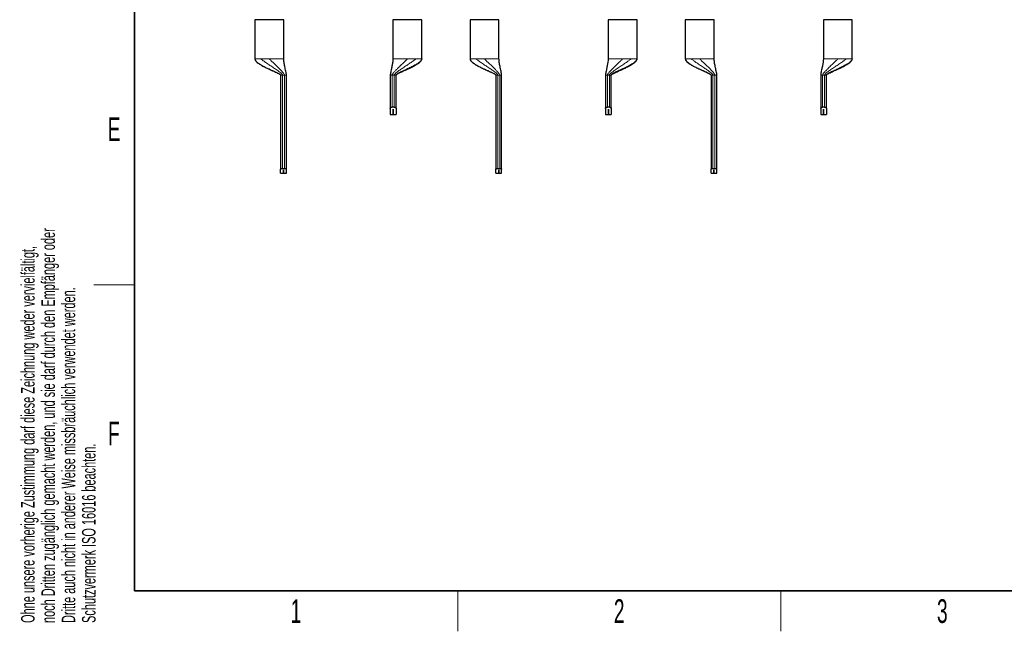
# Model space of a CAD drawing. Header units: millimetres. Extents: x 5 to 418, y 2 to 292.
# Tile 1 of 20: x 9 to 155, y 6 to 96. Entities that reach past the tile are written whole.
import ezdxf

# ---------------------------------------------------------------- set-up
doc = ezdxf.new("R2010")
doc.units = ezdxf.units.MM
doc.layers.add('SLD-0', color=7, linetype='Continuous')
doc.styles.add('SLDTEXTSTYLE0', font='TXT', dxfattribs={"width": 0.605})

msp = doc.modelspace()

# ---------------------------------------------------------------- linework, layer by layer
at = {"color": 7, "linetype": 'Continuous', "lineweight": 25}
for p, q in [((43.7801, 96.4627), (43.7801, 90.6627)), ((45.9101, 96.4627), (43.7801, 96.4627)), ((48.0401, 96.4627), (45.9101, 96.4627)), ((48.0401, 90.6627), (48.0401, 96.4627)), ((64.1801, 96.4627), (64.1801, 90.6627)), ((68.4401, 96.4627), (64.1801, 96.4627)), ((68.4401, 90.6627), (68.4401, 96.4627)), ((75.5801, 96.4627), (75.5801, 90.6627)), ((77.7101, 96.4627), (75.5801, 96.4627)), ((79.8401, 96.4627), (77.7101, 96.4627)), ((79.8401, 90.6627), (79.8401, 96.4627)), ((95.9801, 96.4627), (95.9801, 90.6627)), ((100.2401, 96.4627), (95.9801, 96.4627)), ((100.2401, 90.6627), (100.2401, 96.4627)), ((107.3801, 96.4627), (107.3801, 90.6627)), ((109.5101, 96.4627), (107.3801, 96.4627)), ((111.6401, 96.4627), (109.5101, 96.4627)), ((111.6401, 90.6627), (111.6401, 96.4627)), ((127.7801, 96.4627), (127.7801, 90.6627)), ((132.0401, 96.4627), (127.7801, 96.4627)), ((132.0401, 90.6627), (132.0401, 96.4627)), ((47.5801, 88.2627), (47.5801, 74.3351)), ((48.4401, 74.3351), (48.4401, 88.2627)), ((63.7801, 88.2627), (63.7801, 83.3292)), ((64.6401, 83.3292), (64.6401, 88.2627)), ((79.3801, 88.2627), (79.3801, 74.3351)), ((80.2401, 74.3351), (80.2401, 88.2627)), ((95.5801, 88.2627), (95.5801, 83.3292)), ((96.4401, 83.3292), (96.4401, 88.2627)), ((111.1801, 88.2627), (111.1801, 74.3351)), ((112.0401, 74.3351), (112.0401, 88.2627)), ((127.3801, 88.2627), (127.3801, 83.3292)), ((128.2401, 83.3292), (128.2401, 88.2627)), ((63.7801, 83.3292), (63.7801, 82.4627)), ((64.3535, 83.5397), (64.0668, 83.5397)), ((64.2091, 83.2352), (64.2111, 83.2352)), ((64.2091, 82.4627), (64.2091, 83.2352)), ((64.2111, 83.2352), (64.2111, 82.4627)), ((64.6401, 83.3292), (64.6401, 82.4627)), ((95.5801, 83.3292), (95.5801, 82.4627)), ((96.1535, 83.5397), (95.8668, 83.5397)), ((96.0091, 83.2352), (96.0111, 83.2352)), ((96.0091, 82.4627), (96.0091, 83.2352)), ((96.0111, 83.2352), (96.0111, 82.4627)), ((96.4401, 83.3292), (96.4401, 82.4627)), ((127.3801, 83.3292), (127.3801, 82.4627)), ((127.9535, 83.5397), (127.6668, 83.5397)), ((127.8091, 83.2352), (127.8111, 83.2352)), ((127.8091, 82.4627), (127.8091, 83.2352)), ((127.8111, 83.2352), (127.8111, 82.4627)), ((128.2401, 83.3292), (128.2401, 82.4627)), ((63.7801, 82.4627), (64.2091, 82.4627)), ((64.2111, 82.4627), (64.6401, 82.4627)), ((95.5801, 82.4627), (96.0091, 82.4627)), ((96.0111, 82.4627), (96.4401, 82.4627)), ((127.3801, 82.4627), (127.8091, 82.4627)), ((127.8111, 82.4627), (128.2401, 82.4627)), ((47.5801, 73.7627), (47.5801, 74.3351)), ((47.8668, 74.4642), (48.1535, 74.4642)), ((48.0091, 74.276), (48.0111, 74.276)), ((48.0091, 73.7627), (48.0091, 74.276)), ((48.0111, 74.276), (48.0111, 73.7627)), ((48.4401, 73.7627), (48.4401, 74.3351)), ((79.3801, 73.7627), (79.3801, 74.3351)), ((79.6668, 74.4642), (79.9535, 74.4642)), ((79.8091, 74.276), (79.8111, 74.276)), ((79.8091, 73.7627), (79.8091, 74.276)), ((79.8111, 74.276), (79.8111, 73.7627)), ((80.2401, 73.7627), (80.2401, 74.3351)), ((111.1801, 73.7627), (111.1801, 74.3351)), ((111.4668, 74.4642), (111.7535, 74.4642)), ((111.6091, 74.276), (111.6111, 74.276)), ((111.6091, 73.7627), (111.6091, 74.276)), ((111.6111, 74.276), (111.6111, 73.7627)), ((112.0401, 73.7627), (112.0401, 74.3351)), ((47.5801, 73.7627), (48.0091, 73.7627)), ((48.0111, 73.7627), (48.4401, 73.7627)), ((79.3801, 73.7627), (79.8091, 73.7627)), ((79.8111, 73.7627), (80.2401, 73.7627)), ((111.1801, 73.7627), (111.6091, 73.7627)), ((111.6111, 73.7627), (112.0401, 73.7627))]:
    msp.add_line(p, q, dxfattribs=at)
at = {"color": 7, "linetype": 'Continuous', "lineweight": 18}
for p, q in [((43.7801, 90.6627), (43.7843, 90.6627)), ((44.6581, 90.6627), (44.7636, 90.6627)), ((48.0359, 90.6627), (48.0401, 90.6627)), ((64.1801, 90.6627), (64.1843, 90.6627)), ((67.4566, 90.6627), (67.5621, 90.6627)), ((68.4359, 90.6627), (68.4401, 90.6627)), ((75.5801, 90.6627), (75.5843, 90.6627)), ((76.4581, 90.6627), (76.5636, 90.6627)), ((79.8359, 90.6627), (79.8401, 90.6627)), ((95.9801, 90.6627), (95.9843, 90.6627)), ((99.2566, 90.6627), (99.3621, 90.6627)), ((100.2359, 90.6627), (100.2401, 90.6627)), ((107.3801, 90.6627), (107.3843, 90.6627)), ((108.2581, 90.6627), (108.3636, 90.6627)), ((111.6359, 90.6627), (111.6401, 90.6627)), ((127.7801, 90.6627), (127.7843, 90.6627)), ((131.0566, 90.6627), (131.1621, 90.6627)), ((132.0359, 90.6627), (132.0401, 90.6627)), ((47.8668, 88.2627), (47.7735, 88.2627)), ((48.1535, 88.2627), (47.8668, 88.2627)), ((47.8668, 74.4642), (47.8668, 88.2627)), ((48.1535, 88.2627), (48.1535, 74.4642)), ((64.3535, 88.2627), (64.0668, 88.2627)), ((64.0668, 83.5397), (64.0668, 88.2627)), ((64.4467, 88.2627), (64.3535, 88.2627)), ((64.3535, 88.2627), (64.3535, 83.5397)), ((79.6668, 88.2627), (79.5735, 88.2627)), ((79.9535, 88.2627), (79.6668, 88.2627)), ((79.6668, 74.4642), (79.6668, 88.2627)), ((79.9535, 88.2627), (79.9535, 74.4642)), ((96.1535, 88.2627), (95.8668, 88.2627)), ((95.8668, 83.5397), (95.8668, 88.2627)), ((96.2467, 88.2627), (96.1535, 88.2627)), ((96.1535, 88.2627), (96.1535, 83.5397)), ((111.4668, 88.2627), (111.3735, 88.2627)), ((111.7535, 88.2627), (111.4668, 88.2627)), ((111.4668, 74.4642), (111.4668, 88.2627)), ((111.7535, 88.2627), (111.7535, 74.4642)), ((127.9535, 88.2627), (127.6668, 88.2627)), ((127.6668, 83.5397), (127.6668, 88.2627)), ((128.0467, 88.2627), (127.9535, 88.2627)), ((127.9535, 88.2627), (127.9535, 83.5397))]:
    msp.add_line(p, q, dxfattribs=at)
at = {"color": 7, "linetype": 'Continuous', "lineweight": 25}
for points, knots in [([(43.7801, 90.6627), (43.7843, 90.6234), (43.7929, 90.5429), (43.8715, 90.3887), (44.0844, 90.1458), (44.4629, 89.8786), (44.9462, 89.6019), (45.3863, 89.3818), (45.7766, 89.1984), (46.1266, 89.0393), (46.5931, 88.8305), (47.0492, 88.6261), (47.4006, 88.4407), (47.5311, 88.3455), (47.568, 88.3005), (47.5786, 88.2782), (47.5796, 88.2676), (47.5801, 88.2627)], [0, 0, 0, 0, 0.02557603, 0.05238937, 0.11102797, 0.23464852, 0.35213892, 0.47442529, 0.55526762, 0.63340803, 0.72508361, 0.88862362, 0.95912697, 0.98410919, 0.99310163, 0.99675969, 1, 1, 1, 1]), ([(48.4401, 88.2627), (48.4325, 88.3395), (48.4132, 88.5336), (48.3221, 88.9507), (48.2084, 89.4994), (48.0825, 90.1044), (48.0533, 90.4893), (48.0401, 90.6627)], [0, 0, 0, 0, 0.094992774, 0.240172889, 0.525059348, 0.785967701, 1, 1, 1, 1]), ([(64.1801, 90.6627), (64.1706, 90.5188), (64.1495, 90.1994), (64.0537, 89.7053), (63.9426, 89.1505), (63.8276, 88.6712), (63.7919, 88.3637), (63.7801, 88.2627)], [0, 0, 0, 0, 0.17740998, 0.3939826, 0.61889339, 0.8748092, 1, 1, 1, 1]), ([(68.4359, 90.6627), (68.4079, 90.5754), (68.3464, 90.3841), (68.0543, 90.1248), (67.6492, 89.8433), (67.1226, 89.5517), (66.4978, 89.2445), (65.858, 88.9506), (65.3432, 88.7143), (65.0007, 88.5429), (64.8182, 88.4393), (64.7032, 88.3605), (64.6536, 88.3043), (64.6416, 88.2778), (64.6406, 88.2675), (64.6401, 88.2627)], [0, 0, 0, 0, 0.078023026, 0.171123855, 0.278800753, 0.418665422, 0.563729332, 0.721724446, 0.857188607, 0.911474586, 0.954205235, 0.98370015, 0.994210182, 0.997310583, 1, 1, 1, 1]), ([(64.7455, 88.3832), (64.8322, 88.4367), (65.0205, 88.5527), (65.3289, 88.6941), (65.8006, 88.9099), (66.3309, 89.1442), (66.9403, 89.4321), (67.5072, 89.7271), (68.0026, 90.0332), (68.3057, 90.3276), (68.4209, 90.5157), (68.4339, 90.615), (68.4401, 90.6627)], [0, 0, 0, 0, 0.06921417, 0.15034527, 0.22835918, 0.42156968, 0.54200689, 0.68384858, 0.85391119, 0.93297468, 0.96782578, 1, 1, 1, 1]), ([(75.5801, 90.6627), (75.5843, 90.6234), (75.5929, 90.5429), (75.6715, 90.3887), (75.8844, 90.1458), (76.2629, 89.8786), (76.7462, 89.6019), (77.1863, 89.3818), (77.5766, 89.1984), (77.9266, 89.0393), (78.3931, 88.8305), (78.8492, 88.6261), (79.2006, 88.4407), (79.3311, 88.3455), (79.368, 88.3005), (79.3786, 88.2782), (79.3796, 88.2676), (79.3801, 88.2627)], [0, 0, 0, 0, 0.025576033, 0.052389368, 0.111027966, 0.234648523, 0.352138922, 0.47442529, 0.555267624, 0.633408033, 0.725083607, 0.88862362, 0.959126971, 0.984109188, 0.993101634, 0.996759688, 1, 1, 1, 1]), ([(80.2401, 88.2627), (80.2325, 88.3395), (80.2132, 88.5336), (80.1221, 88.9507), (80.0084, 89.4994), (79.8825, 90.1044), (79.8533, 90.4893), (79.8401, 90.6627)], [0, 0, 0, 0, 0.094992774, 0.240172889, 0.525059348, 0.785967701, 1, 1, 1, 1]), ([(95.9801, 90.6627), (95.9706, 90.5188), (95.9495, 90.1994), (95.8537, 89.7053), (95.7426, 89.1505), (95.6276, 88.6712), (95.5919, 88.3637), (95.5801, 88.2627)], [0, 0, 0, 0, 0.17740998, 0.3939826, 0.61889339, 0.8748092, 1, 1, 1, 1]), ([(100.2359, 90.6627), (100.2079, 90.5754), (100.1464, 90.3841), (99.8543, 90.1248), (99.4492, 89.8433), (98.9226, 89.5517), (98.2978, 89.2445), (97.658, 88.9506), (97.1432, 88.7143), (96.8007, 88.5429), (96.6182, 88.4393), (96.5032, 88.3605), (96.4536, 88.3043), (96.4416, 88.2778), (96.4406, 88.2675), (96.4401, 88.2627)], [0, 0, 0, 0, 0.07802303, 0.17112385, 0.27880075, 0.41866542, 0.56372933, 0.72172445, 0.85718861, 0.91147459, 0.95420524, 0.98370015, 0.99421018, 0.99731058, 1, 1, 1, 1]), ([(96.5455, 88.3832), (96.6322, 88.4367), (96.8205, 88.5527), (97.1289, 88.6941), (97.6006, 88.9099), (98.1309, 89.1442), (98.7403, 89.4321), (99.3072, 89.7271), (99.8026, 90.0332), (100.1057, 90.3276), (100.2209, 90.5157), (100.2339, 90.615), (100.2401, 90.6627)], [0, 0, 0, 0, 0.06921417, 0.15034527, 0.22835918, 0.42156968, 0.54200689, 0.68384858, 0.85391119, 0.93297468, 0.96782578, 1, 1, 1, 1]), ([(107.3801, 90.6627), (107.3843, 90.6234), (107.3929, 90.5429), (107.4715, 90.3887), (107.6844, 90.1458), (108.0629, 89.8786), (108.5462, 89.6019), (108.9863, 89.3818), (109.3766, 89.1984), (109.7266, 89.0393), (110.1931, 88.8305), (110.6492, 88.6261), (111.0006, 88.4407), (111.1311, 88.3455), (111.168, 88.3005), (111.1786, 88.2782), (111.1796, 88.2676), (111.1801, 88.2627)], [0, 0, 0, 0, 0.02557603, 0.05238937, 0.11102797, 0.23464852, 0.35213892, 0.47442529, 0.55526762, 0.63340803, 0.72508361, 0.88862362, 0.95912697, 0.98410919, 0.99310163, 0.99675969, 1, 1, 1, 1]), ([(112.0401, 88.2627), (112.0325, 88.3395), (112.0132, 88.5336), (111.9221, 88.9507), (111.8084, 89.4994), (111.6825, 90.1044), (111.6533, 90.4893), (111.6401, 90.6627)], [0, 0, 0, 0, 0.09499277, 0.24017289, 0.52505935, 0.7859677, 1, 1, 1, 1]), ([(127.7801, 90.6627), (127.7706, 90.5188), (127.7495, 90.1994), (127.6537, 89.7053), (127.5426, 89.1505), (127.4276, 88.6712), (127.3919, 88.3637), (127.3801, 88.2627)], [0, 0, 0, 0, 0.177409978, 0.393982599, 0.61889339, 0.874809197, 1, 1, 1, 1]), ([(132.0359, 90.6627), (132.0079, 90.5754), (131.9464, 90.3841), (131.6543, 90.1248), (131.2492, 89.8433), (130.7226, 89.5517), (130.0978, 89.2445), (129.458, 88.9506), (128.9432, 88.7143), (128.6007, 88.5429), (128.4182, 88.4393), (128.3032, 88.3605), (128.2536, 88.3043), (128.2416, 88.2778), (128.2406, 88.2675), (128.2401, 88.2627)], [0, 0, 0, 0, 0.078023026, 0.171123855, 0.278800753, 0.418665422, 0.563729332, 0.721724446, 0.857188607, 0.911474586, 0.954205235, 0.98370015, 0.994210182, 0.997310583, 1, 1, 1, 1]), ([(128.3455, 88.3832), (128.4322, 88.4367), (128.6205, 88.5527), (128.9289, 88.6941), (129.4006, 88.9099), (129.9309, 89.1442), (130.5403, 89.4321), (131.1072, 89.7271), (131.6026, 90.0332), (131.9057, 90.3276), (132.0209, 90.5157), (132.0339, 90.615), (132.0401, 90.6627)], [0, 0, 0, 0, 0.069214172, 0.150345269, 0.228359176, 0.421569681, 0.542006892, 0.683848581, 0.85391119, 0.932974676, 0.967825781, 1, 1, 1, 1]), ([(63.7801, 83.3292), (63.785, 83.357), (63.7945, 83.4116), (63.8618, 83.4795), (63.9475, 83.5233), (64.0179, 83.5386), (64.0582, 83.5395), (64.0668, 83.5397)], [0, 0, 0, 0, 0.289726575, 0.570164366, 0.758900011, 0.948894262, 1, 1, 1, 1]), ([(64.3535, 83.5397), (64.3809, 83.5378), (64.4355, 83.5341), (64.5092, 83.5067), (64.573, 83.4657), (64.6228, 83.4081), (64.6394, 83.3598), (64.64, 83.3326), (64.6401, 83.3292)], [0, 0, 0, 0, 0.16254147, 0.32450404, 0.49984471, 0.71179528, 0.96472267, 1, 1, 1, 1]), ([(95.5801, 83.3292), (95.585, 83.357), (95.5945, 83.4116), (95.6618, 83.4795), (95.7475, 83.5233), (95.8179, 83.5386), (95.8582, 83.5395), (95.8668, 83.5397)], [0, 0, 0, 0, 0.289726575, 0.570164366, 0.758900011, 0.948894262, 1, 1, 1, 1]), ([(96.1535, 83.5397), (96.1809, 83.5378), (96.2355, 83.5341), (96.3092, 83.5067), (96.373, 83.4657), (96.4228, 83.4081), (96.4394, 83.3598), (96.44, 83.3326), (96.4401, 83.3292)], [0, 0, 0, 0, 0.16254147, 0.32450404, 0.49984471, 0.71179528, 0.96472267, 1, 1, 1, 1]), ([(127.3801, 83.3292), (127.385, 83.357), (127.3945, 83.4116), (127.4618, 83.4795), (127.5475, 83.5233), (127.6179, 83.5386), (127.6582, 83.5395), (127.6668, 83.5397)], [0, 0, 0, 0, 0.289726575, 0.570164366, 0.758900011, 0.948894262, 1, 1, 1, 1]), ([(127.9535, 83.5397), (127.9809, 83.5378), (128.0355, 83.5341), (128.1092, 83.5067), (128.173, 83.4657), (128.2228, 83.4081), (128.2394, 83.3598), (128.24, 83.3326), (128.2401, 83.3292)], [0, 0, 0, 0, 0.16254147, 0.32450404, 0.49984471, 0.71179528, 0.96472267, 1, 1, 1, 1]), ([(47.5801, 74.3351), (47.5838, 74.35), (47.5911, 74.3799), (47.6483, 74.4211), (47.7308, 74.4511), (47.8098, 74.4632), (47.8547, 74.464), (47.8668, 74.4642)], [0, 0, 0, 0, 0.24041534, 0.48108171, 0.71264111, 0.9230503, 1, 1, 1, 1]), ([(48.1535, 74.4642), (48.1834, 74.4629), (48.2434, 74.4602), (48.3239, 74.4401), (48.3887, 74.4106), (48.432, 74.3738), (48.4375, 74.3477), (48.4401, 74.3351)], [0, 0, 0, 0, 0.19051414, 0.38072695, 0.57901417, 0.79557555, 1, 1, 1, 1]), ([(79.3801, 74.3351), (79.3838, 74.35), (79.3911, 74.3799), (79.4483, 74.4211), (79.5308, 74.4511), (79.6098, 74.4632), (79.6547, 74.464), (79.6668, 74.4642)], [0, 0, 0, 0, 0.24041534, 0.48108171, 0.71264111, 0.9230503, 1, 1, 1, 1]), ([(79.9535, 74.4642), (79.9834, 74.4629), (80.0434, 74.4602), (80.1239, 74.4401), (80.1887, 74.4106), (80.232, 74.3738), (80.2375, 74.3477), (80.2401, 74.3351)], [0, 0, 0, 0, 0.19051414, 0.38072695, 0.57901417, 0.79557555, 1, 1, 1, 1]), ([(111.1801, 74.3351), (111.1838, 74.35), (111.1911, 74.3799), (111.2483, 74.4211), (111.3308, 74.4511), (111.4098, 74.4632), (111.4547, 74.464), (111.4668, 74.4642)], [0, 0, 0, 0, 0.24041534, 0.48108171, 0.71264111, 0.9230503, 1, 1, 1, 1]), ([(111.7535, 74.4642), (111.7834, 74.4629), (111.8434, 74.4602), (111.9239, 74.4401), (111.9887, 74.4106), (112.032, 74.3738), (112.0375, 74.3477), (112.0401, 74.3351)], [0, 0, 0, 0, 0.19051414, 0.38072695, 0.57901417, 0.79557555, 1, 1, 1, 1])]:
    msp.add_open_spline(points, degree=3, knots=knots, dxfattribs=at)
at = {"color": 7, "linetype": 'Continuous', "lineweight": 18}
for points in [[(43.7843, 90.6627), (43.804, 90.6627), (43.8434, 90.6627), (44.0304, 90.6627), (44.2964, 90.6627), (44.5376, 90.6627), (44.6581, 90.6627)], [(44.7636, 90.6627), (44.9428, 90.6627), (45.301, 90.6627), (45.7071, 90.6627), (45.9101, 90.6627)], [(45.9101, 90.6627), (46.044, 90.6627), (46.3116, 90.6627), (46.6989, 90.6627), (47.0582, 90.6627), (47.3768, 90.6627), (47.6438, 90.6627), (47.848, 90.6627), (47.9888, 90.6627), (48.0202, 90.6627), (48.0359, 90.6627)], [(64.1843, 90.6627), (64.2, 90.6627), (64.2314, 90.6627), (64.3723, 90.6627), (64.5764, 90.6627), (64.8434, 90.6627), (65.162, 90.6627), (65.5214, 90.6627), (65.9086, 90.6627), (66.1763, 90.6627), (66.3101, 90.6627)], [(66.3101, 90.6627), (66.5132, 90.6627), (66.9193, 90.6627), (67.2775, 90.6627), (67.4566, 90.6627)], [(67.5621, 90.6627), (67.6827, 90.6627), (67.9238, 90.6627), (68.1898, 90.6627), (68.3769, 90.6627), (68.4163, 90.6627), (68.4359, 90.6627)], [(75.5843, 90.6627), (75.604, 90.6627), (75.6434, 90.6627), (75.8304, 90.6627), (76.0964, 90.6627), (76.3376, 90.6627), (76.4581, 90.6627)], [(76.5636, 90.6627), (76.7428, 90.6627), (77.101, 90.6627), (77.5071, 90.6627), (77.7101, 90.6627)], [(77.7101, 90.6627), (77.844, 90.6627), (78.1116, 90.6627), (78.4989, 90.6627), (78.8582, 90.6627), (79.1768, 90.6627), (79.4438, 90.6627), (79.648, 90.6627), (79.7888, 90.6627), (79.8202, 90.6627), (79.8359, 90.6627)], [(95.9843, 90.6627), (96, 90.6627), (96.0314, 90.6627), (96.1723, 90.6627), (96.3764, 90.6627), (96.6434, 90.6627), (96.962, 90.6627), (97.3214, 90.6627), (97.7086, 90.6627), (97.9763, 90.6627), (98.1101, 90.6627)], [(98.1101, 90.6627), (98.3132, 90.6627), (98.7193, 90.6627), (99.0775, 90.6627), (99.2566, 90.6627)], [(99.3621, 90.6627), (99.4827, 90.6627), (99.7238, 90.6627), (99.9898, 90.6627), (100.1769, 90.6627), (100.2163, 90.6627), (100.2359, 90.6627)], [(107.3843, 90.6627), (107.404, 90.6627), (107.4434, 90.6627), (107.6304, 90.6627), (107.8964, 90.6627), (108.1376, 90.6627), (108.2581, 90.6627)], [(108.3636, 90.6627), (108.5428, 90.6627), (108.901, 90.6627), (109.3071, 90.6627), (109.5101, 90.6627)], [(109.5101, 90.6627), (109.644, 90.6627), (109.9116, 90.6627), (110.2989, 90.6627), (110.6582, 90.6627), (110.9768, 90.6627), (111.2438, 90.6627), (111.448, 90.6627), (111.5888, 90.6627), (111.6202, 90.6627), (111.6359, 90.6627)], [(127.7843, 90.6627), (127.8, 90.6627), (127.8314, 90.6627), (127.9723, 90.6627), (128.1764, 90.6627), (128.4434, 90.6627), (128.762, 90.6627), (129.1214, 90.6627), (129.5086, 90.6627), (129.7763, 90.6627), (129.9101, 90.6627)], [(129.9101, 90.6627), (130.1132, 90.6627), (130.5193, 90.6627), (130.8775, 90.6627), (131.0566, 90.6627)], [(131.1621, 90.6627), (131.2827, 90.6627), (131.5238, 90.6627), (131.7898, 90.6627), (131.9769, 90.6627), (132.0163, 90.6627), (132.0359, 90.6627)], [(47.7735, 88.2627), (47.7464, 88.2627), (47.6921, 88.2627), (47.6301, 88.2627), (47.5881, 88.2627), (47.5828, 88.2627), (47.5801, 88.2627)], [(48.4401, 88.2627), (48.4358, 88.2627), (48.4272, 88.2627), (48.3609, 88.2627), (48.2662, 88.2627), (48.191, 88.2627), (48.1535, 88.2627)], [(64.0668, 88.2627), (64.0292, 88.2627), (63.9541, 88.2627), (63.8593, 88.2627), (63.7931, 88.2627), (63.7844, 88.2627), (63.7801, 88.2627)], [(64.6401, 88.2627), (64.6375, 88.2627), (64.6321, 88.2627), (64.5901, 88.2627), (64.5282, 88.2627), (64.4739, 88.2627), (64.4467, 88.2627)], [(79.5735, 88.2627), (79.5464, 88.2627), (79.4921, 88.2627), (79.4301, 88.2627), (79.3881, 88.2627), (79.3828, 88.2627), (79.3801, 88.2627)], [(80.2401, 88.2627), (80.2358, 88.2627), (80.2272, 88.2627), (80.1609, 88.2627), (80.0662, 88.2627), (79.991, 88.2627), (79.9535, 88.2627)], [(95.8668, 88.2627), (95.8292, 88.2627), (95.7541, 88.2627), (95.6593, 88.2627), (95.5931, 88.2627), (95.5844, 88.2627), (95.5801, 88.2627)], [(96.4401, 88.2627), (96.4375, 88.2627), (96.4321, 88.2627), (96.3901, 88.2627), (96.3282, 88.2627), (96.2739, 88.2627), (96.2467, 88.2627)], [(111.3735, 88.2627), (111.3464, 88.2627), (111.2921, 88.2627), (111.2301, 88.2627), (111.1881, 88.2627), (111.1828, 88.2627), (111.1801, 88.2627)], [(112.0401, 88.2627), (112.0358, 88.2627), (112.0272, 88.2627), (111.9609, 88.2627), (111.8662, 88.2627), (111.791, 88.2627), (111.7535, 88.2627)], [(127.6668, 88.2627), (127.6292, 88.2627), (127.5541, 88.2627), (127.4593, 88.2627), (127.3931, 88.2627), (127.3844, 88.2627), (127.3801, 88.2627)], [(128.2401, 88.2627), (128.2375, 88.2627), (128.2321, 88.2627), (128.1901, 88.2627), (128.1282, 88.2627), (128.0739, 88.2627), (128.0467, 88.2627)]]:
    msp.add_open_spline(points, degree=3, dxfattribs=at)
for points, knots in [([(47.5801, 88.2627), (47.5793, 88.2689), (47.5776, 88.2826), (47.5632, 88.3079), (47.5149, 88.3623), (47.4018, 88.4394), (47.2196, 88.5429), (46.877, 88.7143), (46.3621, 88.9505), (45.6663, 89.2708), (44.9409, 89.628), (44.3405, 89.9911), (43.9078, 90.3279), (43.8226, 90.559), (43.7843, 90.6627)], [0, 0, 0, 0, 0.00348034, 0.00769901, 0.01631536, 0.04582046, 0.08856586, 0.14287059, 0.27838152, 0.43643119, 0.62061974, 0.79211891, 0.90668857, 1, 1, 1, 1]), ([(47.8668, 88.2627), (47.8656, 88.2723), (47.8629, 88.2938), (47.8464, 88.3265), (47.8069, 88.3863), (47.685, 88.5146), (47.4254, 88.7272), (47.0243, 89.0172), (46.5314, 89.3525), (46.0033, 89.7034), (45.4901, 90.0484), (45.0321, 90.3623), (44.7738, 90.5697), (44.6581, 90.6627)], [0, 0, 0, 0, 0.00675149, 0.01519772, 0.0256087, 0.05815349, 0.14223618, 0.27017719, 0.42085341, 0.58169787, 0.74009535, 0.88355024, 1, 1, 1, 1]), ([(45.9101, 90.6627), (46.0145, 90.5555), (46.2478, 90.3159), (46.6244, 89.9569), (47.0297, 89.5684), (47.4105, 89.1971), (47.7325, 88.8657), (47.9648, 88.6034), (48.095, 88.4231), (48.1462, 88.3172), (48.1513, 88.279), (48.1535, 88.2627)], [0, 0, 0, 0, 0.1302293, 0.29108092, 0.46730836, 0.64232197, 0.78187361, 0.89591253, 0.96667426, 0.98572766, 1, 1, 1, 1]), ([(48.0359, 90.6627), (48.0361, 90.5577), (48.0365, 90.3232), (48.0936, 89.9667), (48.1682, 89.578), (48.2524, 89.2046), (48.3299, 88.8708), (48.3892, 88.6065), (48.424, 88.4247), (48.4381, 88.3177), (48.4395, 88.2791), (48.4401, 88.2627)], [0, 0, 0, 0, 0.1318183, 0.29462674, 0.47202031, 0.6471674, 0.78603773, 0.89878397, 0.96802246, 0.9864052, 1, 1, 1, 1]), ([(63.7801, 88.2627), (63.7805, 88.2749), (63.7813, 88.3027), (63.7859, 88.3454), (63.7968, 88.4252), (63.8292, 88.5982), (63.8866, 88.8542), (63.962, 89.1793), (64.0444, 89.5433), (64.1202, 89.9296), (64.1826, 90.3047), (64.1838, 90.5521), (64.1843, 90.6627)], [0, 0, 0, 0, 0.01009303, 0.02291495, 0.03872966, 0.08768359, 0.21072531, 0.34904781, 0.5024745, 0.68887617, 0.86102218, 1, 1, 1, 1]), ([(64.0668, 88.2627), (64.068, 88.2749), (64.0708, 88.3024), (64.0877, 88.345), (64.1277, 88.424), (64.2484, 88.5952), (64.4721, 88.8491), (64.7851, 89.172), (65.1548, 89.534), (65.5567, 89.9195), (65.9535, 90.297), (66.2, 90.5498), (66.3101, 90.6627)], [0, 0, 0, 0, 0.01061137, 0.02395602, 0.04027648, 0.09032269, 0.21486388, 0.353888, 0.507276, 0.69258429, 0.86272131, 1, 1, 1, 1]), ([(64.3535, 88.2627), (64.3547, 88.2723), (64.3573, 88.2938), (64.3738, 88.3265), (64.4134, 88.3863), (64.5352, 88.5146), (64.7948, 88.7272), (65.1959, 89.0172), (65.6889, 89.3525), (66.217, 89.7034), (66.7302, 90.0484), (67.1882, 90.3623), (67.4464, 90.5697), (67.5621, 90.6627)], [0, 0, 0, 0, 0.00675149, 0.015197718, 0.025608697, 0.058153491, 0.142236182, 0.270177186, 0.420853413, 0.581697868, 0.740095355, 0.883550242, 1, 1, 1, 1]), ([(79.3801, 88.2627), (79.3793, 88.2689), (79.3776, 88.2826), (79.3632, 88.3079), (79.3149, 88.3623), (79.2018, 88.4394), (79.0196, 88.5429), (78.677, 88.7143), (78.1621, 88.9505), (77.4663, 89.2708), (76.7409, 89.628), (76.1405, 89.9911), (75.7078, 90.3279), (75.6226, 90.559), (75.5843, 90.6627)], [0, 0, 0, 0, 0.00348034, 0.00769901, 0.01631536, 0.04582046, 0.08856586, 0.14287059, 0.27838152, 0.43643119, 0.62061974, 0.79211891, 0.90668857, 1, 1, 1, 1]), ([(79.6668, 88.2627), (79.6656, 88.2723), (79.6629, 88.2938), (79.6464, 88.3265), (79.6069, 88.3863), (79.485, 88.5146), (79.2254, 88.7272), (78.8243, 89.0172), (78.3314, 89.3525), (77.8033, 89.7034), (77.2901, 90.0484), (76.8321, 90.3623), (76.5738, 90.5697), (76.4581, 90.6627)], [0, 0, 0, 0, 0.00675149, 0.01519772, 0.0256087, 0.05815349, 0.14223618, 0.27017719, 0.42085341, 0.58169787, 0.74009535, 0.88355024, 1, 1, 1, 1]), ([(77.7101, 90.6627), (77.8145, 90.5555), (78.0478, 90.3159), (78.4244, 89.9569), (78.8297, 89.5684), (79.2105, 89.1971), (79.5325, 88.8657), (79.7648, 88.6034), (79.895, 88.4231), (79.9462, 88.3172), (79.9513, 88.279), (79.9535, 88.2627)], [0, 0, 0, 0, 0.1302293, 0.29108092, 0.46730836, 0.64232197, 0.78187361, 0.89591253, 0.96667426, 0.98572766, 1, 1, 1, 1]), ([(79.8359, 90.6627), (79.8361, 90.5577), (79.8365, 90.3232), (79.8936, 89.9667), (79.9682, 89.578), (80.0524, 89.2046), (80.1299, 88.8708), (80.1892, 88.6065), (80.224, 88.4247), (80.2381, 88.3177), (80.2395, 88.2791), (80.2401, 88.2627)], [0, 0, 0, 0, 0.1318183, 0.29462674, 0.47202031, 0.6471674, 0.78603773, 0.89878397, 0.96802246, 0.9864052, 1, 1, 1, 1]), ([(95.5801, 88.2627), (95.5805, 88.2749), (95.5813, 88.3027), (95.5859, 88.3454), (95.5968, 88.4252), (95.6292, 88.5982), (95.6866, 88.8542), (95.762, 89.1793), (95.8444, 89.5433), (95.9202, 89.9296), (95.9826, 90.3047), (95.9838, 90.5521), (95.9843, 90.6627)], [0, 0, 0, 0, 0.01009303, 0.02291495, 0.03872966, 0.08768359, 0.21072531, 0.34904781, 0.5024745, 0.68887617, 0.86102218, 1, 1, 1, 1]), ([(95.8668, 88.2627), (95.868, 88.2749), (95.8708, 88.3024), (95.8877, 88.345), (95.9277, 88.424), (96.0484, 88.5952), (96.2721, 88.8491), (96.5851, 89.172), (96.9548, 89.534), (97.3567, 89.9195), (97.7535, 90.297), (98, 90.5498), (98.1101, 90.6627)], [0, 0, 0, 0, 0.01061137, 0.02395602, 0.04027648, 0.09032269, 0.21486388, 0.353888, 0.507276, 0.69258429, 0.86272131, 1, 1, 1, 1]), ([(96.1535, 88.2627), (96.1547, 88.2723), (96.1573, 88.2938), (96.1738, 88.3265), (96.2134, 88.3863), (96.3352, 88.5146), (96.5948, 88.7272), (96.9959, 89.0172), (97.4889, 89.3525), (98.017, 89.7034), (98.5302, 90.0484), (98.9882, 90.3623), (99.2464, 90.5697), (99.3621, 90.6627)], [0, 0, 0, 0, 0.00675149, 0.01519772, 0.0256087, 0.05815349, 0.14223618, 0.27017719, 0.42085341, 0.58169787, 0.74009535, 0.88355024, 1, 1, 1, 1]), ([(111.1801, 88.2627), (111.1793, 88.2689), (111.1776, 88.2826), (111.1632, 88.3079), (111.1149, 88.3623), (111.0018, 88.4394), (110.8196, 88.5429), (110.477, 88.7143), (109.9621, 88.9505), (109.2663, 89.2708), (108.5409, 89.628), (107.9405, 89.9911), (107.5078, 90.3279), (107.4226, 90.559), (107.3843, 90.6627)], [0, 0, 0, 0, 0.00348034, 0.00769901, 0.01631536, 0.04582046, 0.08856586, 0.14287059, 0.27838152, 0.43643119, 0.62061974, 0.79211891, 0.90668857, 1, 1, 1, 1]), ([(111.4668, 88.2627), (111.4656, 88.2723), (111.4629, 88.2938), (111.4464, 88.3265), (111.4069, 88.3863), (111.285, 88.5146), (111.0254, 88.7272), (110.6243, 89.0172), (110.1314, 89.3525), (109.6033, 89.7034), (109.0901, 90.0484), (108.6321, 90.3623), (108.3738, 90.5697), (108.2581, 90.6627)], [0, 0, 0, 0, 0.00675149, 0.01519772, 0.0256087, 0.05815349, 0.14223618, 0.27017719, 0.42085341, 0.58169787, 0.74009535, 0.88355024, 1, 1, 1, 1]), ([(109.5101, 90.6627), (109.6145, 90.5555), (109.8478, 90.3159), (110.2244, 89.9569), (110.6297, 89.5684), (111.0105, 89.1971), (111.3325, 88.8657), (111.5648, 88.6034), (111.695, 88.4231), (111.7462, 88.3172), (111.7513, 88.279), (111.7535, 88.2627)], [0, 0, 0, 0, 0.1302293, 0.29108092, 0.46730836, 0.64232197, 0.78187361, 0.89591253, 0.96667426, 0.98572766, 1, 1, 1, 1]), ([(111.6359, 90.6627), (111.6361, 90.5577), (111.6365, 90.3232), (111.6936, 89.9667), (111.7682, 89.578), (111.8524, 89.2046), (111.9299, 88.8708), (111.9892, 88.6065), (112.024, 88.4247), (112.0381, 88.3177), (112.0395, 88.2791), (112.0401, 88.2627)], [0, 0, 0, 0, 0.1318183, 0.29462674, 0.47202031, 0.6471674, 0.78603773, 0.89878397, 0.96802246, 0.9864052, 1, 1, 1, 1]), ([(127.3801, 88.2627), (127.3805, 88.2749), (127.3813, 88.3027), (127.3859, 88.3454), (127.3968, 88.4252), (127.4292, 88.5982), (127.4866, 88.8542), (127.562, 89.1793), (127.6444, 89.5433), (127.7202, 89.9296), (127.7826, 90.3047), (127.7838, 90.5521), (127.7843, 90.6627)], [0, 0, 0, 0, 0.01009303, 0.02291495, 0.03872966, 0.08768359, 0.21072531, 0.34904781, 0.5024745, 0.68887617, 0.86102218, 1, 1, 1, 1]), ([(127.6668, 88.2627), (127.668, 88.2749), (127.6708, 88.3024), (127.6877, 88.345), (127.7277, 88.424), (127.8484, 88.5952), (128.0721, 88.8491), (128.3851, 89.172), (128.7548, 89.534), (129.1567, 89.9195), (129.5535, 90.297), (129.8, 90.5498), (129.9101, 90.6627)], [0, 0, 0, 0, 0.01061137, 0.02395602, 0.04027648, 0.09032269, 0.21486388, 0.353888, 0.507276, 0.69258429, 0.86272131, 1, 1, 1, 1]), ([(127.9535, 88.2627), (127.9547, 88.2723), (127.9573, 88.2938), (127.9738, 88.3265), (128.0134, 88.3863), (128.1352, 88.5146), (128.3948, 88.7272), (128.7959, 89.0172), (129.2889, 89.3525), (129.817, 89.7034), (130.3302, 90.0484), (130.7882, 90.3623), (131.0464, 90.5697), (131.1621, 90.6627)], [0, 0, 0, 0, 0.00675149, 0.01519772, 0.0256087, 0.05815349, 0.14223618, 0.27017719, 0.42085341, 0.58169787, 0.74009535, 0.88355024, 1, 1, 1, 1])]:
    msp.add_open_spline(points, degree=3, knots=knots, dxfattribs=at)
at = {"layer": 'SLD-0', "lineweight": 35}
for p, q in [((26, 282.5), (26, 12)), ((26, 12), (408, 12))]:
    msp.add_line(p, q, dxfattribs=at)
at = {"layer": 'SLD-0', "lineweight": 18}
for p, q in [((20, 57.25), (26, 57.25)), ((73.75, 6), (73.75, 12)), ((121.5, 6), (121.5, 12))]:
    msp.add_line(p, q, dxfattribs=at)

# ---------------------------------------------------------------- texts
at = {"layer": 'SLD-0', "char_height": 2, "attachment_point": 1, "rotation": 90, "style": 'SLDTEXTSTYLE0'}
for s, insert in [('noch Dritten zugänglich gemacht werden, und sie darf durch den Empfänger oder', (12.2299, 7.2381)), ('Ohne unsere vorherige Zustimmung darf diese Zeichnung weder vervielfältigt,', (9.2299, 7.2381)), ('Dritte auch nicht in anderer Weise missbräuchlich verwendet werden.', (15.2299, 7.2381)), ('Schutzvermerk ISO 16016 beachten.', (18.2299, 7.2381))]:
    msp.add_mtext(s, dxfattribs=dict(at, insert=insert))
at = {"layer": 'SLD-0', "char_height": 3.5, "attachment_point": 2, "style": 'SLDTEXTSTYLE0'}
for s, insert in [('E', (22.9816, 82.0011)), ('F', (22.9536, 37.0011)), ('1', (49.8527, 10.743)), ('2', (97.6027, 10.743)), ('3', (145.3527, 10.743))]:
    msp.add_mtext(s, dxfattribs=dict(at, insert=insert))

doc.saveas('drawing.dxf')
